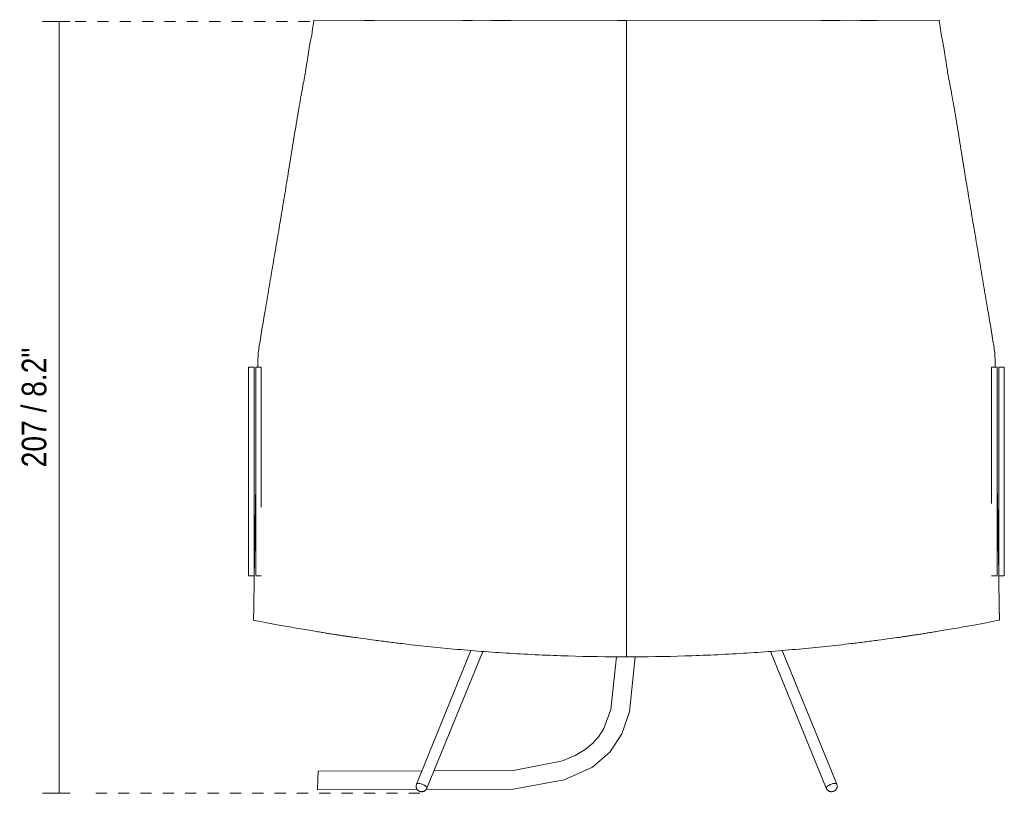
# Model space of a CAD drawing. Header units: millimetres. Extents: x 3158 to 4408, y -34 to 6846.
# Tile 1 of 4: x 3158 to 3422, y 0 to 207. Entities that reach past the tile are written whole.
import ezdxf

# ---------------------------------------------------------------- set-up
doc = ezdxf.new("R2010")
doc.units = ezdxf.units.MM
doc.linetypes.add('Dash', pattern=[6, 3, -3])
for name, color, linetype, lineweight in [('Cotas', 7, 'Continuous', 9), ('Cotas-3', 7, 'Continuous', 9), ('Luminarias', 7, 'Continuous', 20)]:
    doc.layers.add(name, color=color, linetype=linetype, lineweight=lineweight)
doc.layers.add('Lighthing Fixture Dim Grey Dash', color=7, linetype='Dash', lineweight=9, true_color=0xd2d2d2)
doc.styles.add('Arial Narrow', font='ARIALN.TTF', dxfattribs={"height": 6.6})
doc.dimstyles.new('FARO_-_2_2mm_Arial_Narrow_mm_Inch_Right', dxfattribs={"dimscale": 304.8, "dimtxt": 6.754644, "dimasz": 0, "dimexe": 0.014764, "dimexo": 0.0625, "dimgap": 0.004921, "dimtad": 1, "dimdec": 0, "dimzin": 0, "dimdsep": 46, "dimtxsty": 'Arial Narrow', "dimblk1": 'NONE', "dimblk2": 'NONE', "dimsah": 1, "dimcen": 0.09, "dimadec": 0, "dimazin": 0, "dimtfac": 1, "dimtdec": 4, "dimtix": 1, "dimtmove": 0, "dimatfit": 3, "dimfxl": 0.009843, "dimfxlon": 1, "dimtvp": 1, "dimtolj": 1, "dimtzin": 0, "dimarcsym": 2})

# ---------------------------------------------------------------- blocks, each defined once
blk = doc.blocks.new('23065 - 23065 LUANG XS Black_beige table lamp-469611-Alzado_PDF')
at = {"color": 254, "lineweight": 9, "true_color": 0xcccccc}
for p, q in [((3320.92, 207.3), (3237.04, 207.33)), ((3237.04, 207.33), (3320.92, 207.3)), ((3253.2, 207.29), (3250.56, 207.29)), ((3279.55, 207.29), (3276.92, 207.29)), ((3289.89, 207.29), (3284.72, 207.29)), ((3320.92, 207.29), (3318.61, 207.29)), ((3320.92, 207.3), (3404.82, 207.33)), ((3320.92, 207.3), (3404.82, 207.33)), ((3378.27, 207.29), (3373.04, 207.29)), ((3388.14, 207.29), (3383.5, 207.29))]:
    blk.add_line(p, q, dxfattribs=at)
for points, knots in [([(3237.04, 207.33), (3237.04, 207.33), (3237.04, 207.27), (3237, 207), (3236.93, 206.62), (3236.86, 206.23), (3236.79, 205.9), (3236.74, 205.53), (3236.68, 205.05), (3236.63, 204.52), (3236.54, 203.88), (3236.44, 203.31), (3236.32, 202.75), (3236.21, 202.23), (3236.11, 201.79), (3236.01, 201.32), (3235.88, 200.68), (3235.69, 199.48), (3235.4, 197.51), (3234.94, 194.49), (3234.23, 190.57), (3233.23, 185.19), (3232.14, 178.66), (3231.22, 173), (3230.51, 168.58), (3230, 165.42), (3229.5, 162.36), (3228.82, 158.24), (3227.96, 153.12), (3226.93, 147.06), (3225.93, 141.14), (3224.96, 135.41), (3223.78, 128.46), (3222.92, 123.33), (3222.37, 119.99)], [0, 0, 0, 0, 0.0416667, 0.0833333, 0.125, 0.1458333, 0.1666667, 0.1875, 0.2083333, 0.25, 0.2708333, 0.2916667, 0.3125, 0.3229167, 0.3333333, 0.34375, 0.3541667, 0.375, 0.4166667, 0.4583333, 0.5, 0.5416667, 0.5833333, 0.625, 0.6458333, 0.6666667, 0.6875, 0.7083333, 0.75, 0.7916667, 0.8333333, 0.875, 0.9166667, 0.9865954, 0.9865954, 0.9865954, 0.9865954]), ([(3320.92, 192.96), (3320.92, 195.96), (3320.92, 204.09), (3320.92, 207.47), (3320.92, 207.29)], [-0.1666667, -0.1666667, -0.1666667, -0.1666667, -0.1111111, 0, 0, 0, 0]), ([(3419.48, 120.05), (3418.93, 123.38), (3418.07, 128.52), (3416.89, 135.46), (3415.93, 141.19), (3414.93, 147.1), (3413.9, 153.15), (3413.04, 158.27), (3412.36, 162.38), (3411.85, 165.44), (3411.34, 168.6), (3410.64, 173.01), (3409.72, 178.67), (3408.63, 185.19), (3407.63, 190.56), (3406.92, 194.48), (3406.54, 196.99), (3406.29, 198.68), (3406.12, 199.81), (3405.98, 200.66), (3405.86, 201.31), (3405.76, 201.77), (3405.66, 202.21), (3405.54, 202.74), (3405.43, 203.3), (3405.33, 203.86), (3405.23, 204.5), (3405.18, 205.03), (3405.13, 205.52), (3405.07, 205.88), (3405.01, 206.22), (3404.94, 206.61), (3404.87, 206.99), (3404.82, 207.27), (3404.82, 207.33), (3404.82, 207.33)], [0.0132572, 0.0132572, 0.0132572, 0.0132572, 0.0833333, 0.125, 0.1666667, 0.2083333, 0.25, 0.2916667, 0.3125, 0.3333333, 0.3541667, 0.375, 0.4166667, 0.4583333, 0.5, 0.5416667, 0.5833333, 0.6041667, 0.625, 0.6458333, 0.65625, 0.6666667, 0.6770833, 0.6875, 0.7083333, 0.7291667, 0.75, 0.7916667, 0.8125, 0.8333333, 0.8541667, 0.875, 0.9166667, 0.9583333, 1, 1, 1, 1]), ([(3320.92, 180), (3320.92, 181.12), (3320.92, 184.46), (3320.92, 187.76), (3320.92, 189.87)], [-0.24074074, -0.24074074, -0.24074074, -0.24074074, -0.22222222, -0.18518519, -0.18518519, -0.18518519, -0.18518519]), ([(3320.92, 36.5), (3320.92, 50.57), (3320.92, 71.67), (3320.92, 99.78), (3320.92, 120.88), (3320.92, 141.92), (3320.92, 159.5), (3320.92, 169.83), (3320.92, 173.23)], [-1, -1, -1, -1, -0.7777778, -0.6666667, -0.5555556, -0.4444444, -0.3333333, -0.2777778, -0.2777778, -0.2777778, -0.2777778]), ([(3420.42, 82.09), (3420.47, 79.13), (3420.58, 73.2), (3420.7, 66.24), (3420.76, 62.25), (3420.78, 61.25)], [0.5, 0.5, 0.5, 0.5, 0.625, 0.75, 0.7919531, 0.7919531, 0.7919531, 0.7919531]), ([(3221.06, 60.47), (3221.08, 61.72), (3221.15, 65.96), (3221.27, 72.92), (3221.37, 78.6), (3221.42, 81.31)], [0.1974494, 0.1974494, 0.1974494, 0.1974494, 0.25, 0.375, 0.4895172, 0.4895172, 0.4895172, 0.4895172]), ([(3220.84, 46.35), (3220.88, 49.33), (3220.94, 53.3), (3221.01, 57.27), (3221.02, 58.26)], [0, 0, 0, 0, 0.125, 0.1664959, 0.1664959, 0.1664959, 0.1664959]), ([(3420.83, 58.26), (3420.84, 57.27), (3420.91, 53.3), (3420.97, 49.34), (3421.01, 46.36)], [0.8337207, 0.8337207, 0.8337207, 0.8337207, 0.875, 1, 1, 1, 1]), ([(3220.84, 46.35), (3221.79, 46.16), (3223.37, 45.84), (3225.76, 45.39), (3227.66, 45.04), (3229.83, 44.65), (3232.26, 44.21), (3234.7, 43.79), (3236.86, 43.43), (3238.53, 43.16), (3239.89, 42.94), (3241.04, 42.75), (3242.18, 42.57), (3243.33, 42.4), (3244.36, 42.24), (3245.12, 42.13), (3245.67, 42.05), (3246.07, 41.99), (3246.43, 41.93), (3246.47, 41.92), (3246.47, 41.92), (3247.68, 41.75), (3250.07, 41.41), (3253.34, 40.97), (3256.44, 40.56), (3258.9, 40.26), (3261.2, 39.98), (3263.99, 39.66), (3268.64, 39.16), (3274.59, 38.58), (3281.95, 37.96), (3292.03, 37.26), (3305.36, 36.65), (3315.77, 36.5), (3320.92, 36.5)], [0, 0, 0, 0, 0.05, 0.075, 0.1, 0.125, 0.15, 0.175, 0.2, 0.225, 0.25, 0.275, 0.3, 0.325, 0.35, 0.375, 0.3875, 0.4, 0.4125, 0.4375, 0.475, 0.5, 0.525, 0.55, 0.575, 0.5875, 0.6, 0.625, 0.65, 0.7, 0.75, 0.8, 0.9, 1, 1, 1, 1]), ([(3320.92, 36.5), (3326.08, 36.5), (3336.49, 36.65), (3349.82, 37.26), (3359.9, 37.96), (3367.26, 38.58), (3373.21, 39.16), (3377.86, 39.67), (3380.65, 39.98), (3382.95, 40.26), (3385.41, 40.56), (3388.51, 40.97), (3391.78, 41.42), (3394.17, 41.75), (3395.2, 41.9), (3395.44, 41.94), (3395.33, 41.92), (3395.78, 41.99), (3396.18, 42.05), (3396.72, 42.13), (3397.49, 42.24), (3398.52, 42.4), (3399.67, 42.58), (3400.81, 42.76), (3401.96, 42.94), (3403.32, 43.16), (3404.99, 43.43), (3407.15, 43.79), (3409.59, 44.21), (3412.02, 44.65), (3414.19, 45.05), (3416.09, 45.39), (3418.48, 45.85), (3420.06, 46.16), (3421.01, 46.36)], [0, 0, 0, 0, 0.1, 0.2, 0.25, 0.3, 0.35, 0.375, 0.4, 0.4125, 0.425, 0.45, 0.475, 0.5, 0.525, 0.55, 0.5875, 0.6, 0.6125, 0.625, 0.65, 0.675, 0.7, 0.725, 0.75, 0.775, 0.8, 0.825, 0.85, 0.875, 0.9, 0.925, 0.95, 1, 1, 1, 1])]:
    blk.add_open_spline(points, degree=3, knots=knots, dxfattribs=at)
for points in [[(3320.92, 207.29), (3320.92, 207.3), (3320.92, 207.3), (3320.92, 207.3)], [(3320.92, 189.87), (3320.92, 190.93), (3320.92, 191.96), (3320.92, 192.96)], [(3320.92, 176.63), (3320.92, 177.76), (3320.92, 178.88), (3320.92, 180)], [(3320.92, 173.23), (3320.92, 174.37), (3320.92, 175.5), (3320.92, 176.63)], [(3222.05, 118.06), (3222.16, 118.71), (3222.27, 119.35), (3222.37, 119.99)], [(3419.48, 120.05), (3419.59, 119.41), (3419.69, 118.78), (3419.79, 118.14)], [(3221.99, 114.24), (3222.01, 115.53), (3222.03, 116.81), (3222.05, 118.06)], [(3419.79, 118.14), (3419.82, 116.86), (3419.84, 115.56), (3419.86, 114.25)], [(3420.47, 79.38), (3420.45, 80.28), (3420.43, 81.19), (3420.42, 82.09)], [(3221.42, 81.31), (3221.41, 80.67), (3221.39, 80.02), (3221.38, 79.38)], [(3220.88, 48.79), (3220.86, 47.98), (3220.85, 47.17), (3220.84, 46.35)], [(3421.01, 46.36), (3421, 47.36), (3420.98, 48.37), (3420.97, 49.38)]]:
    blk.add_open_spline(points, degree=3, dxfattribs=at)
at = {"layer": 'Luminarias'}
for p, q in [((3221.02, 114.25), (3219.52, 114.25)), ((3219.52, 114.25), (3219.52, 111.25)), ((3221.02, 111.25), (3221.02, 114.25)), ((3222.92, 114.25), (3221.42, 114.25)), ((3221.42, 114.25), (3221.42, 111.25)), ((3222.92, 111.25), (3222.92, 114.15)), ((3420.42, 114.25), (3418.92, 114.25)), ((3418.92, 114.15), (3418.92, 111.25)), ((3420.42, 111.25), (3420.42, 114.25)), ((3422.32, 114.25), (3420.82, 114.25)), ((3420.82, 114.25), (3420.82, 111.25)), ((3422.32, 111.25), (3422.32, 114.25)), ((3219.52, 61.25), (3219.52, 111.25)), ((3221.02, 111.25), (3221.02, 61.25)), ((3221.42, 61.25), (3221.42, 111.25)), ((3222.92, 111.25), (3222.92, 76.62)), ((3418.92, 77.64), (3418.92, 111.25)), ((3420.42, 111.25), (3420.42, 61.25)), ((3420.82, 61.25), (3420.82, 111.25)), ((3422.32, 111.25), (3422.32, 61.25)), ((3222.96, 79.74), (3222.92, 79.74)), ((3418.92, 79.74), (3418.88, 79.74)), ((3219.52, 61.25), (3219.52, 58.25)), ((3221.02, 58.25), (3221.02, 61.25)), ((3221.42, 61.25), (3221.42, 58.35)), ((3420.42, 58.35), (3420.42, 61.25)), ((3420.82, 61.25), (3420.82, 58.25)), ((3422.32, 58.25), (3422.32, 61.25)), ((3219.52, 58.25), (3221.02, 58.25)), ((3221.42, 58.25), (3222.92, 58.25)), ((3418.92, 58.25), (3420.42, 58.25)), ((3420.82, 58.25), (3422.32, 58.25)), ((3279.19, 38.21), (3264.56, 2.37)), ((3267.34, 1.24), (3282.33, 37.95)), ((3359.56, 37.96), (3374.55, 1.24)), ((3377.33, 2.37), (3362.7, 38.21)), ((3238.16, 5.78), (3266.01, 5.89)), ((3237.97, 0.78), (3264.83, 0.87)), ((3374.92, 0.71), (3374.96, 0.68)), ((3375.33, 0.44), (3375.41, 0.4)), ((3375.64, 0.34), (3375.7, 0.32)), ((3375.98, 0.3), (3375.95, 0.3)), ((3376.18, 0.32), (3376.15, 0.32))]:
    blk.add_line(p, q, dxfattribs=at)
at = {"layer": 'Luminarias', "flags": 128}
for points in [[(3267.08, 0.88), (3290.54, 0.96), (3304.21, 3.49), (3311.84, 6.91), (3316.56, 10.97), (3319.7, 15.84), (3321.7, 21.72), (3323.21, 36.51)], [(3269.24, 5.9), (3290.62, 5.99), (3303.73, 8.6), (3307.18, 10.02), (3309.86, 11.59), (3311.92, 13.29), (3313.51, 15.14), (3314.82, 17.27), (3316.72, 22.39), (3318.28, 36.52)], [(3238.06, 3.28), (3238.09, 3.93), (3238.11, 4.53), (3238.13, 5.05), (3238.15, 5.44), (3238.16, 5.69), (3238.16, 5.78)], [(3237.97, 0.78), (3237.97, 0.87), (3237.98, 1.12), (3238, 1.52), (3238.02, 2.03), (3238.04, 2.63), (3238.06, 3.28)], [(3264.57, 2.37), (3264.52, 2.21), (3264.48, 2.05), (3264.46, 1.89), (3264.46, 1.74), (3264.47, 1.6), (3264.5, 1.48), (3264.53, 1.37), (3264.56, 1.27), (3264.6, 1.18), (3264.64, 1.1), (3264.67, 1.03), (3264.71, 0.97), (3264.75, 0.92), (3264.78, 0.87), (3264.82, 0.83), (3264.85, 0.79), (3264.89, 0.76), (3264.92, 0.73), (3264.95, 0.7), (3264.97, 0.67), (3265, 0.65), (3265.03, 0.63), (3265.05, 0.61), (3265.08, 0.59), (3265.1, 0.57), (3265.12, 0.56), (3265.15, 0.54), (3265.17, 0.53), (3265.19, 0.52), (3265.21, 0.51), (3265.23, 0.49), (3265.25, 0.48), (3265.27, 0.47), (3265.29, 0.46), (3265.31, 0.45), (3265.33, 0.44), (3265.35, 0.43), (3265.37, 0.43), (3265.39, 0.42), (3265.41, 0.41), (3265.43, 0.4), (3265.45, 0.39), (3265.47, 0.39), (3265.49, 0.38), (3265.51, 0.37), (3265.53, 0.37), (3265.55, 0.36), (3265.58, 0.35), (3265.6, 0.35), (3265.62, 0.34), (3265.65, 0.34), (3265.67, 0.33), (3265.7, 0.33), (3265.73, 0.32), (3265.76, 0.32), (3265.79, 0.31), (3265.82, 0.31), (3265.86, 0.31), (3265.89, 0.31), (3265.93, 0.3), (3265.96, 0.3)], [(3267.35, 1.24), (3267.28, 1.08), (3267.19, 0.94), (3267.09, 0.82), (3266.99, 0.71), (3266.88, 0.62), (3266.78, 0.55), (3266.68, 0.49), (3266.59, 0.44), (3266.5, 0.4), (3266.42, 0.37), (3266.34, 0.35), (3266.27, 0.34), (3266.21, 0.32), (3266.15, 0.32), (3266.09, 0.31), (3266.04, 0.31), (3266, 0.3), (3265.96, 0.3)], [(3374.55, 1.24), (3374.63, 1.08), (3374.71, 0.94), (3374.81, 0.82), (3374.92, 0.71), (3375.02, 0.62), (3375.12, 0.55), (3375.22, 0.49), (3375.32, 0.44), (3375.41, 0.4), (3375.49, 0.37), (3375.56, 0.35), (3375.63, 0.34), (3375.7, 0.32), (3375.76, 0.32), (3375.81, 0.31), (3375.86, 0.31), (3375.91, 0.3), (3375.94, 0.3)], [(3374.6, 1.15), (3374.63, 1.08), (3374.72, 0.94), (3374.82, 0.82), (3374.91, 0.72)], [(3377.33, 2.37), (3377.39, 2.21), (3377.42, 2.05), (3377.44, 1.89), (3377.44, 1.74), (3377.43, 1.6), (3377.41, 1.48), (3377.38, 1.37), (3377.34, 1.27), (3377.31, 1.18), (3377.27, 1.1), (3377.23, 1.03), (3377.19, 0.97), (3377.16, 0.92), (3377.12, 0.87), (3377.08, 0.83), (3377.05, 0.79), (3377.02, 0.76), (3376.99, 0.73), (3376.96, 0.7), (3376.93, 0.67), (3376.9, 0.65), (3376.88, 0.63), (3376.85, 0.61), (3376.83, 0.59), (3376.8, 0.57), (3376.78, 0.56), (3376.76, 0.54), (3376.74, 0.53), (3376.72, 0.52), (3376.69, 0.51), (3376.67, 0.49), (3376.65, 0.48), (3376.63, 0.47), (3376.61, 0.46), (3376.59, 0.45), (3376.57, 0.44), (3376.55, 0.43), (3376.54, 0.43), (3376.52, 0.42), (3376.5, 0.41), (3376.48, 0.4), (3376.46, 0.39), (3376.44, 0.39), (3376.42, 0.38), (3376.39, 0.37), (3376.37, 0.37), (3376.35, 0.36), (3376.33, 0.35), (3376.31, 0.35), (3376.28, 0.34), (3376.26, 0.34), (3376.23, 0.33), (3376.2, 0.33), (3376.18, 0.32), (3376.15, 0.32), (3376.12, 0.31), (3376.08, 0.31), (3376.05, 0.31), (3376.01, 0.31), (3375.97, 0.3), (3375.94, 0.3)], [(3376.68, 0.49), (3376.66, 0.48), (3376.64, 0.47), (3376.62, 0.46), (3376.6, 0.45), (3376.58, 0.44), (3376.56, 0.43), (3376.54, 0.43), (3376.52, 0.42), (3376.5, 0.41), (3376.48, 0.4), (3376.46, 0.39), (3376.44, 0.39), (3376.42, 0.38), (3376.4, 0.37), (3376.38, 0.37), (3376.36, 0.36), (3376.34, 0.35), (3376.31, 0.35), (3376.29, 0.34), (3376.26, 0.34), (3376.24, 0.33), (3376.21, 0.33)], [(3377.06, 0.79), (3377.03, 0.76), (3377, 0.73), (3376.97, 0.7), (3376.94, 0.67), (3376.91, 0.65), (3376.88, 0.63), (3376.86, 0.61), (3376.84, 0.59), (3376.81, 0.57), (3376.79, 0.56), (3376.77, 0.54), (3376.74, 0.53), (3376.72, 0.52), (3376.7, 0.51), (3376.7, 0.5)], [(3377.39, 2.21), (3377.43, 2.05), (3377.45, 1.89), (3377.45, 1.74), (3377.44, 1.6), (3377.42, 1.48), (3377.39, 1.37), (3377.35, 1.27), (3377.32, 1.18), (3377.28, 1.1), (3377.24, 1.03), (3377.2, 0.97), (3377.16, 0.92), (3377.13, 0.87)]]:
    blk.add_lwpolyline(points, dxfattribs=at)
at = {"layer": 'Luminarias'}
for centre, major_axis, start_param, end_param in [((3265.95, 1.8), (-1.39, 0.57), 3.998665, 6.58775), ((3265.96, 1.8), (-1.39, 0.57), 0, 0.245709), ((3265.96, 1.8), (-1.39, 0.57), 4.844546, 5.045862), ((3265.96, 1.8), (-1.39, 0.57), 4.528513, 4.787838), ((3265.96, 1.8), (-1.39, 0.57), 3.998665, 4.222485), ((3265.95, 1.8), (-1.39, 0.57), 2.951467, 3.998665), ((3265.96, 1.8), (-1.39, 0.57), 2.951467, 3.475066), ((3375.94, 1.8), (1.39, 0.57), 2.284521, 3.331718), ((3375.94, 1.8), (1.39, 0.57), 3.077978, 3.331718), ((3375.95, 1.8), (1.39, 0.57), 3.077978, 3.141593), ((3375.94, 1.8), (1.39, 0.57), 0, 2.284521), ((3375.94, 1.8), (1.39, 0.57), 1.760922, 1.893134), ((3375.94, 1.8), (1.39, 0.57), 0.713724, 0.844116), ((3375.94, 1.8), (1.39, 0.57), 6.123099, 6.473311), ((3375.95, 1.8), (1.39, 0.57), 6.21957, 6.283185), ((3375.94, 1.8), (1.39, 0.57), 6.088255, 6.211512)]:
    blk.add_ellipse(centre, major_axis=major_axis, ratio=0.353553, start_param=start_param, end_param=end_param, dxfattribs=at)
blk = doc.blocks.new('DIMBLOCK1-Alzado_PDF')
at = {"layer": 'Cotas-3', "color": 251, "true_color": 0x5b5b5b}
for p, q in [((3168.65, 207.01), (3164.15, 207.01)), ((3168.65, -0.12), (3168.65, 207.01)), ((3168.65, 207.01), (3171.65, 207.01)), ((3168.65, -0.12), (3164.15, -0.12)), ((3168.65, -0.12), (3171.65, -0.12))]:
    blk.add_line(p, q, dxfattribs=at)
at = {"layer": 'Cotas-3', "color": 0, "insert": (3158.62, 87.36), "char_height": 6.6, "width": 38.598, "attachment_point": 1, "rotation": 90, "line_spacing_factor": 0.974696, "style": 'Arial Narrow'}
blk.add_mtext('207 / 8.2"', dxfattribs=at)
blk = doc.blocks.new('_None')

msp = doc.modelspace()

# ---------------------------------------------------------------- linework, layer by layer
at = {"layer": 'Lighthing Fixture Dim Grey Dash'}
for p, q in [((3235.92, 207.01), (3170.92, 207.01)), ((3265.47, -0.12), (3175.47, -0.12))]:
    msp.add_line(p, q, dxfattribs=at)

# ---------------------------------------------------------------- block references
at = {"layer": 'Luminarias'}
msp.add_blockref('23065 - 23065 LUANG XS Black_beige table lamp-469611-Alzado_PDF', (0, 0), dxfattribs=at)

# ---------------------------------------------------------------- dimensions: what is measured, and where the dimension line sits
at = {"layer": 'Cotas', "color": 251, "true_color": 0x5b5b5b}
dim = msp.add_linear_dim(base=(3168.65, 207.01), p1=(3171.65, -0.12), p2=(3171.65, 207.01), angle=90, dimstyle='FARO_-_2_2mm_Arial_Narrow_mm_Inch_Right', override={"dimpost": '<>', "dimfxl": 207.130981}, dxfattribs=at)
dim.commit()
dim.dimension.update_dxf_attribs({"geometry": 'DIMBLOCK1-Alzado_PDF', "text_midpoint": (3162.88, 103.45)})

doc.saveas('drawing.dxf')
